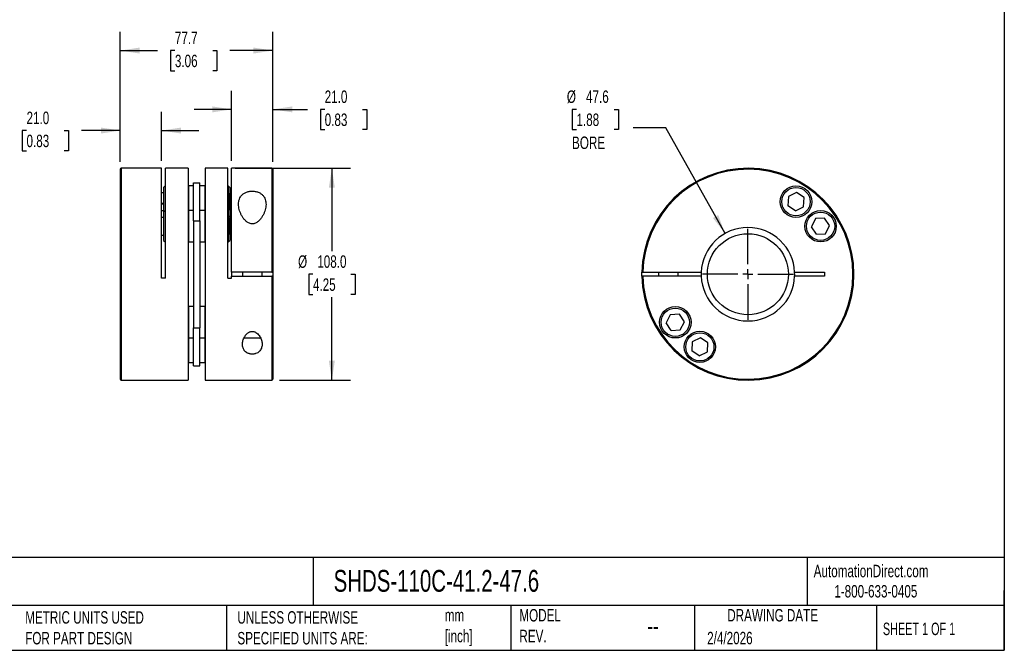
# Model space of a CAD drawing. Header units: millimetres. Extents: x 19 to 819, y 19 to 629.
# Tile 2 of 3: x 318 to 819, y 19 to 340. Entities that reach past the tile are written whole.
import ezdxf

# ---------------------------------------------------------------- set-up
doc = ezdxf.new("R2010")
doc.units = ezdxf.units.MM
doc.header["$LTSCALE"] = 3
doc.linetypes.add('SLD-Center', pattern=[19.05, 15.24, -1.27, 1.27, -1.27])
doc.linetypes.add('SLD-Solid', pattern=[0])
doc.layers.add('CENTER', color=40, linetype='SLD-Center')
doc.layers.add('DIMENSIONS', color=140, linetype='SLD-Solid', lineweight=25)
doc.layers.add('TEXT', color=140, linetype='SLD-Solid', lineweight=25)
doc.styles.add('SLDTEXTSTYLE0', font='TXT', dxfattribs={"width": 0.7})
doc.styles.add('SLDTEXTSTYLE1', font='TXT', dxfattribs={"width": 0.65})
doc.dimstyles.new('SLDDIMSTYLE0', dxfattribs={"dimtxt": 6.474023, "dimasz": 9.906, "dimexe": 0, "dimexo": 0.0625, "dimgap": 1.618506, "dimtad": 0, "dimtih": 1, "dimtoh": 1, "dimdec": 1, "dimrnd": 1e-09, "dimzin": 4, "dimdsep": 46, "dimtxsty": 'SLDTEXTSTYLE0', "dimsah": 1, "dimcen": 0.09, "dimadec": 0, "dimazin": 1, "dimtfac": 1, "dimtdec": 1, "dimtofl": 0, "dimtmove": 0, "dimatfit": 3, "dimfxl": 0, "dimfrac": 2, "dimtolj": 1, "dimtzin": 12, "dimarcsym": 0})
doc.dimstyles.new('SLDDIMSTYLE1', dxfattribs={"dimtxt": 6.474023, "dimasz": 9.906, "dimexe": 0, "dimexo": 0.0625, "dimgap": 1.618506, "dimtad": 0, "dimtih": 1, "dimtoh": 1, "dimdec": 1, "dimrnd": 1e-09, "dimzin": 4, "dimdsep": 46, "dimtxsty": 'SLDTEXTSTYLE0', "dimsah": 1, "dimcen": 0.09, "dimadec": 0, "dimazin": 1, "dimtfac": 1, "dimtdec": 1, "dimtmove": 0, "dimatfit": 0, "dimfxl": 0, "dimfrac": 2, "dimtolj": 1, "dimtzin": 12, "dimarcsym": 0})
doc.dimstyles.new('SLDDIMSTYLE2', dxfattribs={"dimtxt": 6.474023, "dimasz": 9.906, "dimexe": 0, "dimexo": 0.0625, "dimgap": 1.618506, "dimtad": 0, "dimtih": 1, "dimtoh": 1, "dimdec": 1, "dimrnd": 1e-09, "dimzin": 12, "dimdsep": 46, "dimtxsty": 'SLDTEXTSTYLE0', "dimsah": 1, "dimcen": 0.09, "dimadec": 0, "dimazin": 3, "dimtfac": 1, "dimtdec": 1, "dimtofl": 0, "dimtmove": 0, "dimatfit": 3, "dimfxl": 0, "dimfrac": 2, "dimtolj": 1, "dimtzin": 12, "dimarcsym": 0})
doc.dimstyles.new('SLDDIMSTYLE3', dxfattribs={"dimtxt": 6.474023, "dimasz": 9.906, "dimexe": 0, "dimexo": 0.0625, "dimgap": 1.618506, "dimtad": 0, "dimtih": 1, "dimtoh": 1, "dimdec": 1, "dimrnd": 1e-09, "dimzin": 12, "dimdsep": 46, "dimtxsty": 'SLDTEXTSTYLE0', "dimsah": 1, "dimcen": 0, "dimadec": 0, "dimazin": 3, "dimtfac": 1, "dimtdec": 1, "dimtofl": 0, "dimtmove": 0, "dimatfit": 3, "dimfxl": 0, "dimfrac": 2, "dimtolj": 1, "dimtzin": 12, "dimarcsym": 0})

# ---------------------------------------------------------------- blocks, each defined once
blk = doc.blocks.new('_D')
at = {"layer": 'DIMENSIONS'}
for p, q in [((427.49, 264.66), (486.24, 264.66)), ((476.71, 264.66), (476.71, 222.39)), ((467.09, 210.66), (464.92, 210.66)), ((464.92, 210.66), (464.92, 200.37)), ((486.33, 210.66), (488.5, 210.66)), ((488.5, 210.66), (488.5, 200.37)), ((464.92, 200.37), (467.09, 200.37)), ((476.71, 156.66), (476.71, 198.92)), ((488.5, 200.37), (486.33, 200.37)), ((449.99, 156.66), (486.24, 156.66))]:
    blk.add_line(p, q, dxfattribs=at)
for points in [[(476.71, 264.66), (475.19, 254.75), (478.24, 254.75)], [(476.71, 156.66), (478.24, 166.56), (475.19, 166.56)]]:
    blk.add_solid(points, dxfattribs=at)
at = {"layer": 'DIMENSIONS', "char_height": 6.35, "attachment_point": 1, "style": 'SLDTEXTSTYLE0'}
for s, insert in [('%%c', (459.51, 220.29)), ('108.0', (469.29, 220.29)), ('4.25', (467.09, 208.55))]:
    blk.add_mtext(s, dxfattribs=dict(at, insert=insert))
blk = doc.blocks.new('_D_1')
at = {"layer": 'DIMENSIONS'}
for p, q in [((425.68, 268.47), (425.68, 304.18)), ((446.68, 267.97), (446.68, 304.18)), ((425.68, 294.66), (406.63, 294.66)), ((446.68, 294.66), (464.28, 294.66)), ((473.06, 294.66), (470.88, 294.66)), ((470.88, 294.66), (470.88, 284.37)), ((492.29, 294.66), (494.47, 294.66)), ((494.47, 294.66), (494.47, 284.37)), ((470.88, 284.37), (473.06, 284.37)), ((494.47, 284.37), (492.29, 284.37))]:
    blk.add_line(p, q, dxfattribs=at)
for points in [[(425.68, 294.66), (415.78, 296.18), (415.78, 293.13)], [(446.68, 294.66), (456.59, 293.13), (456.59, 296.18)]]:
    blk.add_solid(points, dxfattribs=at)
at = {"layer": 'DIMENSIONS', "char_height": 6.35, "attachment_point": 1, "style": 'SLDTEXTSTYLE0'}
for s, insert in [('21.0', (473.06, 304.29)), ('0.83', (473.06, 292.55))]:
    blk.add_mtext(s, dxfattribs=dict(at, insert=insert))
blk = doc.blocks.new('_D_2')
at = {"layer": 'DIMENSIONS'}
for p, q in [((368.98, 267.97), (368.98, 334.16)), ((446.68, 267.97), (446.68, 334.16)), ((368.98, 324.63), (388, 324.63)), ((396.78, 324.63), (394.6, 324.63)), ((394.6, 324.63), (394.6, 314.34)), ((416.02, 324.63), (418.19, 324.63)), ((418.19, 324.63), (418.19, 314.34)), ((446.68, 324.63), (424.79, 324.63)), ((394.6, 314.34), (396.78, 314.34)), ((418.19, 314.34), (416.02, 314.34))]:
    blk.add_line(p, q, dxfattribs=at)
for points in [[(368.98, 324.63), (378.89, 323.11), (378.89, 326.16)], [(446.68, 324.63), (436.78, 326.16), (436.78, 323.11)]]:
    blk.add_solid(points, dxfattribs=at)
at = {"layer": 'DIMENSIONS', "char_height": 6.35, "attachment_point": 1, "style": 'SLDTEXTSTYLE0'}
for s, insert in [('77.7', (396.78, 334.27)), ('3.06', (396.78, 322.53))]:
    blk.add_mtext(s, dxfattribs=dict(at, insert=insert))
blk = doc.blocks.new('_D_3')
at = {"layer": 'DIMENSIONS'}
for p, q in [((368.98, 267.97), (368.98, 293.4)), ((389.98, 268.47), (389.98, 293.4)), ((321.22, 283.88), (319.04, 283.88)), ((319.04, 283.88), (319.04, 273.59)), ((340.45, 283.88), (342.63, 283.88)), ((342.63, 283.88), (342.63, 273.59)), ((368.98, 283.88), (349.23, 283.88)), ((389.98, 283.88), (409.03, 283.88)), ((319.04, 273.59), (321.22, 273.59)), ((342.63, 273.59), (340.45, 273.59))]:
    blk.add_line(p, q, dxfattribs=at)
for points in [[(368.98, 283.88), (359.08, 285.4), (359.08, 282.35)], [(389.98, 283.88), (399.89, 282.35), (399.89, 285.4)]]:
    blk.add_solid(points, dxfattribs=at)
at = {"layer": 'DIMENSIONS', "char_height": 6.35, "attachment_point": 1, "style": 'SLDTEXTSTYLE0'}
for s, insert in [('21.0', (321.22, 293.51)), ('0.83', (321.22, 281.77))]:
    blk.add_mtext(s, dxfattribs=dict(at, insert=insert))
blk = doc.blocks.new('_D_4')
at = {"layer": 'DIMENSIONS'}
for p, q in [((601.27, 294.66), (599.09, 294.66)), ((599.09, 294.66), (599.09, 284.37)), ((620.5, 294.66), (622.68, 294.66)), ((622.68, 294.66), (622.68, 284.37)), ((599.09, 284.37), (601.27, 284.37)), ((622.68, 284.37), (620.5, 284.37)), ((646.82, 285.26), (630.15, 285.26)), ((676.96, 231.43), (646.82, 285.26))]:
    blk.add_line(p, q, dxfattribs=at)
blk.add_solid([(676.96, 231.43), (673.45, 240.82), (670.79, 239.33)], dxfattribs=at)
at = {"layer": 'DIMENSIONS', "char_height": 6.35, "attachment_point": 1, "style": 'SLDTEXTSTYLE0'}
for s, insert in [('%%c', (596.38, 304.3)), ('47.6', (606.15, 304.3)), ('1.88', (601.27, 292.56)), ('BORE', (599.03, 280.82))]:
    blk.add_mtext(s, dxfattribs=dict(at, insert=insert))
blk = doc.blocks.new('SW_CENTERMARKSYMBOL_0')
at = {"layer": 'CENTER', "color": 0}
for p, q in [((0, 5.08), (0, 23.1685)), ((-5.08, 0), (-23.1685, 0)), ((0, 0), (-2.54, 0)), ((0, 0), (0, 2.54)), ((0, 0), (0, -2.54)), ((0, 0), (2.54, 0)), ((5.08, 0), (23.1685, 0)), ((0, -5.08), (0, -23.1685))]:
    blk.add_line(p, q, dxfattribs=at)

msp = doc.modelspace()

# ---------------------------------------------------------------- linework, layer by layer
for p, q in [((368.98, 264.16), (368.98, 157.16)), ((389.98, 264.66), (369.48, 264.66)), ((369.48, 264.66), (369.48, 156.66)), ((389.98, 208.66), (389.98, 264.66)), ((403.48, 264.66), (391.98, 264.66)), ((391.98, 208.66), (391.98, 264.66)), ((403.48, 264.66), (403.48, 156.66)), ((423.68, 264.66), (412.18, 264.66)), ((412.18, 264.66), (412.18, 156.66)), ((423.68, 208.66), (423.68, 264.66)), ((446.18, 264.66), (425.68, 264.66)), ((425.68, 211.66), (425.68, 264.66)), ((446.18, 264.66), (446.18, 211.66)), ((446.68, 264.16), (446.68, 211.66)), ((406.18, 237.88), (406.18, 257.29)), ((406.18, 257.29), (409.48, 257.29)), ((409.48, 237.88), (409.48, 257.29)), ((390.98, 252.14), (389.98, 252.14)), ((391.78, 255.64), (390.98, 254.84)), ((390.98, 254.84), (390.98, 242.33)), ((391.98, 255.64), (391.78, 255.64)), ((391.78, 255.64), (391.78, 243.13)), ((403.68, 255.64), (403.48, 255.44)), ((406.18, 255.64), (403.68, 255.64)), ((403.68, 255.64), (403.68, 243.13)), ((411.98, 255.64), (409.48, 255.64)), ((412.18, 255.44), (411.98, 255.64)), ((411.98, 255.64), (411.98, 243.13)), ((423.88, 255.64), (423.68, 255.64)), ((424.28, 251.64), (423.68, 251.64)), ((424.68, 254.84), (423.88, 255.64)), ((423.88, 255.64), (423.88, 251.64)), ((424.68, 251.24), (424.28, 251.64)), ((424.28, 251.64), (424.28, 243.64)), ((424.68, 254.84), (424.68, 251.24)), ((424.68, 251.24), (424.68, 244.04)), ((713.35, 252.25), (709.22, 250.19)), ((717.2, 249.7), (713.35, 252.25)), ((390.98, 246.76), (389.98, 246.76)), ((389.98, 246.56), (390.98, 246.56)), ((425.68, 246.76), (424.68, 246.76)), ((424.68, 246.56), (425.68, 246.56)), ((709.22, 250.19), (708.94, 245.58)), ((716.92, 245.09), (717.2, 249.7)), ((389.98, 243.14), (390.98, 243.14)), ((391.78, 243.13), (390.98, 242.33)), ((390.98, 242.33), (390.98, 227.93)), ((391.98, 243.13), (391.78, 243.13)), ((391.78, 243.13), (391.78, 227.13)), ((403.68, 243.13), (403.48, 242.93)), ((406.18, 243.13), (403.68, 243.13)), ((403.68, 243.13), (403.68, 227.13)), ((411.98, 243.13), (409.48, 243.13)), ((412.18, 242.93), (411.98, 243.13)), ((411.98, 243.13), (411.98, 227.13)), ((423.68, 243.64), (424.28, 243.64)), ((423.88, 243.64), (423.88, 239.64)), ((424.28, 243.64), (424.68, 244.04)), ((424.68, 244.04), (424.68, 240.44)), ((712.79, 243.03), (708.94, 245.58)), ((712.79, 243.03), (716.92, 245.09)), ((390.98, 239.63), (389.98, 239.63)), ((406.18, 237.88), (409.48, 237.88)), ((406.18, 237.88), (406.18, 183.44)), ((409.48, 237.88), (409.48, 183.44)), ((423.68, 239.64), (423.88, 239.64)), ((424.28, 239.13), (423.68, 239.13)), ((423.88, 239.64), (424.68, 240.44)), ((423.88, 239.64), (423.88, 239.13)), ((424.68, 238.73), (424.28, 239.13)), ((424.28, 239.13), (424.28, 231.13)), ((424.68, 240.44), (424.68, 238.73)), ((424.68, 238.73), (424.68, 231.53)), ((723.03, 238.99), (720.96, 234.85)), ((727.64, 239.27), (723.03, 238.99)), ((730.19, 235.42), (727.64, 239.27)), ((423.68, 231.13), (424.28, 231.13)), ((423.88, 231.13), (423.88, 227.13)), ((424.28, 231.13), (424.68, 231.53)), ((424.68, 231.53), (424.68, 227.93)), ((723.51, 231), (720.96, 234.85)), ((723.51, 231), (728.12, 231.28)), ((728.12, 231.28), (730.19, 235.42)), ((389.98, 230.63), (390.98, 230.63)), ((390.98, 227.93), (391.78, 227.13)), ((391.78, 227.13), (391.98, 227.13)), ((403.48, 227.33), (403.68, 227.13)), ((403.68, 227.13), (406.18, 227.13)), ((409.48, 227.13), (411.98, 227.13)), ((411.98, 227.13), (412.18, 227.33)), ((423.68, 227.13), (423.88, 227.13)), ((423.88, 227.13), (424.68, 227.93)), ((446.18, 211.66), (425.68, 211.66)), ((425.68, 211.66), (425.68, 209.66)), ((431.18, 211.66), (431.18, 209.66)), ((441.18, 209.66), (441.18, 211.66)), ((446.68, 211.66), (446.68, 209.66)), ((635.1, 211.66), (664.8, 211.66)), ((643.09, 211.66), (643.09, 209.66)), ((653.09, 209.66), (653.09, 211.66)), ((712.38, 211.66), (727.59, 211.66)), ((727.59, 211.66), (727.59, 209.66)), ((391.98, 208.66), (389.98, 208.66)), ((423.68, 208.66), (425.68, 208.66)), ((425.68, 208.66), (425.68, 209.66)), ((425.68, 209.66), (446.18, 209.66)), ((446.18, 209.66), (446.18, 156.66)), ((446.68, 209.66), (446.68, 157.16)), ((664.8, 209.66), (635.1, 209.66)), ((727.59, 209.66), (712.38, 209.66)), ((403.68, 194.18), (403.48, 193.98)), ((406.18, 194.18), (403.68, 194.18)), ((403.68, 194.18), (403.68, 178.18)), ((411.98, 194.18), (409.48, 194.18)), ((412.18, 193.98), (411.98, 194.18)), ((411.98, 194.18), (411.98, 178.18)), ((649.06, 190.03), (647, 185.9)), ((649.55, 182.04), (647, 185.9)), ((653.67, 190.31), (649.06, 190.03)), ((656.22, 186.46), (653.67, 190.31)), ((654.16, 182.33), (656.22, 186.46)), ((406.18, 183.44), (409.48, 183.44)), ((406.18, 164.02), (406.18, 183.44)), ((409.48, 164.02), (409.48, 183.44)), ((649.55, 182.04), (654.16, 182.33)), ((403.48, 178.38), (403.68, 178.18)), ((403.68, 178.18), (406.18, 178.18)), ((403.68, 178.18), (403.68, 165.67)), ((409.48, 178.18), (411.98, 178.18)), ((411.98, 178.18), (412.18, 178.38)), ((411.98, 178.18), (411.98, 165.67)), ((660.26, 176.22), (659.98, 171.61)), ((664.4, 178.28), (660.26, 176.22)), ((668.25, 175.73), (664.4, 178.28)), ((667.97, 171.12), (668.25, 175.73)), ((663.83, 169.06), (659.98, 171.61)), ((663.83, 169.06), (667.97, 171.12)), ((403.48, 165.87), (403.68, 165.67)), ((403.68, 165.67), (406.18, 165.67)), ((409.48, 165.67), (411.98, 165.67)), ((411.98, 165.67), (412.18, 165.87)), ((406.18, 164.02), (409.48, 164.02)), ((369.48, 156.66), (403.48, 156.66)), ((412.18, 156.66), (446.18, 156.66))]:
    msp.add_line(p, q)
at = {"flags": 128}
for points in [[(634.6, 209.66), (634.59, 211.17), (634.6, 211.66)], [(664.8, 211.66), (664.78, 210.33), (664.8, 209.66)], [(712.38, 209.66), (712.4, 210.33), (712.38, 211.66)]]:
    msp.add_lwpolyline(points, dxfattribs=at)
for centre, radius in [((713.07, 247.64), 8), ((713.07, 247.64), 7.2), ((725.58, 235.13), 8), ((725.58, 235.13), 7.2), ((688.59, 210.66), 20.63), ((651.61, 186.18), 8), ((651.61, 186.18), 7.2), ((664.11, 173.67), 8), ((664.11, 173.67), 7.2)]:
    msp.add_circle(centre, radius)
for centre, radius, start, end in [((369.48, 264.16), 0.5, 90, 180), ((446.18, 264.16), 0.5, 0, 90), ((688.59, 210.66), 54, 181.0611, 178.9389), ((688.59, 210.66), 53.5, 181.071, 178.929), ((688.59, 210.66), 23.81, 2.4068, 177.5932), ((688.59, 210.66), 23.81, 182.4068, 357.5932), ((369.48, 157.16), 0.5, 180, 270), ((446.18, 157.16), 0.5, 270, 0)]:
    msp.add_arc(centre, radius, start, end)
for points, knots in [([(429.18, 246.37), (429.18, 245.93), (429.22, 245.47), (429.34, 244.57), (429.43, 244.11), (429.67, 243.2), (429.82, 242.74), (430.17, 241.82), (430.37, 241.36), (430.83, 240.46), (431.09, 240.02), (431.53, 239.37), (431.68, 239.16), (432.01, 238.74), (432.19, 238.53), (432.74, 237.93), (433.14, 237.55), (434.08, 236.9), (434.59, 236.63), (435.45, 236.4), (435.75, 236.36), (436.2, 236.34), (436.35, 236.34), (436.64, 236.37), (436.79, 236.39), (437.23, 236.47), (437.51, 236.57), (438.05, 236.79), (438.3, 236.93), (438.78, 237.24), (439.01, 237.41), (439.44, 237.77), (439.64, 237.95), (440.02, 238.35), (440.2, 238.55), (440.54, 238.97), (440.7, 239.18), (441.16, 239.83), (441.42, 240.27), (441.91, 241.18), (442.12, 241.64), (442.66, 243), (442.92, 243.92), (443.13, 245.28), (443.17, 245.74), (443.19, 246.63), (443.17, 247.07), (443.05, 247.93), (442.95, 248.35), (442.68, 249.17), (442.5, 249.57), (442.16, 250.13), (442.04, 250.31), (441.76, 250.67), (441.61, 250.84), (441.12, 251.34), (440.74, 251.64), (440.09, 252.04), (439.86, 252.17), (439.38, 252.39), (439.13, 252.49), (438.61, 252.67), (438.33, 252.75), (437.77, 252.87), (437.48, 252.92), (436.9, 252.99), (436.59, 253), (436, 253.01), (435.7, 253), (435.12, 252.95), (434.82, 252.91), (434.25, 252.8), (433.98, 252.73), (433.44, 252.57), (433.18, 252.47), (432.69, 252.26), (432.45, 252.14), (432.01, 251.89), (431.8, 251.75), (431.41, 251.46), (431.23, 251.3), (430.71, 250.82), (430.43, 250.47), (429.95, 249.73), (429.76, 249.33), (429.31, 248.12), (429.18, 247.27), (429.18, 246.37)], [0, 0, 0, 0, 0.03125, 0.03125, 0.0625, 0.0625, 0.09375, 0.09375, 0.125, 0.125, 0.15625, 0.15625, 0.171875, 0.171875, 0.1875, 0.1875, 0.21875, 0.21875, 0.25, 0.25, 0.265625, 0.265625, 0.273438, 0.273438, 0.28125, 0.28125, 0.296875, 0.296875, 0.3125, 0.3125, 0.328125, 0.328125, 0.34375, 0.34375, 0.359375, 0.359375, 0.375, 0.375, 0.40625, 0.40625, 0.4375, 0.4375, 0.5, 0.5, 0.53125, 0.53125, 0.5625, 0.5625, 0.59375, 0.59375, 0.625, 0.625, 0.640625, 0.640625, 0.65625, 0.65625, 0.6875, 0.6875, 0.703125, 0.703125, 0.71875, 0.71875, 0.734375, 0.734375, 0.75, 0.75, 0.765625, 0.765625, 0.78125, 0.78125, 0.796875, 0.796875, 0.8125, 0.8125, 0.828125, 0.828125, 0.84375, 0.84375, 0.859375, 0.859375, 0.875, 0.875, 0.90625, 0.90625, 0.9375, 0.9375, 1, 1, 1, 1]), ([(446.18, 211.66), (446.32, 211.66), (446.44, 211.66), (446.63, 211.66), (446.68, 211.66), (446.68, 211.66)], [0, 0, 0, 0, 0.5, 0.5, 1, 1, 1, 1]), ([(634.6, 211.66), (634.6, 211.66), (634.66, 211.66), (634.84, 211.66), (634.97, 211.66), (635.1, 211.66)], [0, 0, 0, 0, 0.5, 0.5, 1, 1, 1, 1]), ([(446.68, 209.66), (446.68, 209.66), (446.63, 209.66), (446.45, 209.66), (446.32, 209.66), (446.18, 209.66)], [0, 0, 0, 0, 0.5, 0.5, 1, 1, 1, 1]), ([(635.1, 209.66), (634.97, 209.66), (634.84, 209.66), (634.66, 209.66), (634.6, 209.66), (634.6, 209.66)], [0, 0, 0, 0, 0.5, 0.5, 1, 1, 1, 1]), ([(431.18, 174.94), (431.18, 174.62), (431.21, 174.31), (431.3, 173.7), (431.38, 173.4), (431.58, 172.81), (431.71, 172.53), (431.95, 172.12), (432.04, 171.99), (432.23, 171.73), (432.34, 171.6), (432.68, 171.24), (432.94, 171.02), (433.39, 170.72), (433.55, 170.62), (433.89, 170.45), (434.07, 170.38), (434.43, 170.24), (434.63, 170.18), (435.02, 170.08), (435.22, 170.04), (435.63, 169.99), (435.85, 169.97), (436.27, 169.96), (436.48, 169.97), (436.89, 170.01), (437.1, 170.03), (437.5, 170.12), (437.7, 170.17), (438.26, 170.35), (438.62, 170.51), (439.09, 170.79), (439.23, 170.89), (439.51, 171.1), (439.64, 171.22), (440.01, 171.57), (440.21, 171.82), (440.56, 172.35), (440.71, 172.64), (440.93, 173.21), (441.02, 173.51), (441.14, 174.11), (441.17, 174.42), (441.19, 175.05), (441.18, 175.36), (441.07, 176.31), (440.92, 176.95), (440.56, 177.9), (440.42, 178.22), (440.09, 178.83), (439.91, 179.14), (439.49, 179.72), (439.25, 180.01), (438.71, 180.55), (438.41, 180.79), (437.9, 181.11), (437.73, 181.2), (437.35, 181.36), (437.16, 181.43), (436.75, 181.53), (436.54, 181.56), (436.12, 181.58), (435.91, 181.57), (435.49, 181.51), (435.29, 181.46), (434.9, 181.32), (434.71, 181.24), (434.36, 181.05), (434.19, 180.94), (433.87, 180.71), (433.72, 180.59), (433.29, 180.2), (433.04, 179.92), (432.59, 179.34), (432.4, 179.04), (432.05, 178.43), (431.9, 178.11), (431.64, 177.48), (431.53, 177.16), (431.27, 176.21), (431.18, 175.57), (431.18, 174.94)], [0, 0, 0, 0, 0.03125, 0.03125, 0.0625, 0.0625, 0.09375, 0.09375, 0.109375, 0.109375, 0.125, 0.125, 0.15625, 0.15625, 0.171875, 0.171875, 0.1875, 0.1875, 0.203125, 0.203125, 0.21875, 0.21875, 0.234375, 0.234375, 0.25, 0.25, 0.265625, 0.265625, 0.28125, 0.28125, 0.3125, 0.3125, 0.328125, 0.328125, 0.34375, 0.34375, 0.375, 0.375, 0.40625, 0.40625, 0.4375, 0.4375, 0.46875, 0.46875, 0.5, 0.5, 0.5625, 0.5625, 0.59375, 0.59375, 0.625, 0.625, 0.65625, 0.65625, 0.6875, 0.6875, 0.703125, 0.703125, 0.71875, 0.71875, 0.734375, 0.734375, 0.75, 0.75, 0.765625, 0.765625, 0.78125, 0.78125, 0.796875, 0.796875, 0.8125, 0.8125, 0.84375, 0.84375, 0.875, 0.875, 0.90625, 0.90625, 0.9375, 0.9375, 1, 1, 1, 1]), ([(431.98, 178.22), (431.99, 178.22), (432.12, 178.19), (432.46, 178.18), (433, 178.18), (433.64, 178.22), (434.36, 178.26), (435.16, 178.3), (435.99, 178.32), (436.84, 178.31), (437.65, 178.28), (438.43, 178.23), (439.15, 178.19), (439.78, 178.17), (440.19, 178.18), (440.36, 178.22), (440.38, 178.22)], [0, 0, 0, 0, 0.007783, 0.081012, 0.156117, 0.234243, 0.314377, 0.397185, 0.482416, 0.564747, 0.649495, 0.731473, 0.815754, 0.898843, 0.984568, 1, 1, 1, 1])]:
    msp.add_open_spline(points, degree=3, knots=knots)
at = {"layer": 'TEXT'}
for p, q in [((819.15, 628.65), (819.15, 19.05)), ((819.15, 66.38), (19.05, 66.38)), ((467.28, 66.38), (467.28, 41.91)), ((718.73, 66.38), (718.73, 41.91)), ((819.15, 19.05), (819.15, 49.53)), ((819.15, 41.91), (19.05, 41.91)), ((422.99, 41.91), (422.99, 19.05)), ((567.9, 41.91), (567.9, 19.05)), ((661.4, 41.91), (661.4, 19.05)), ((754.05, 41.91), (754.05, 19.05)), ((19.05, 19.05), (819.15, 19.05))]:
    msp.add_line(p, q, dxfattribs=at)

# ---------------------------------------------------------------- block references
at = {"layer": 'CENTER'}
msp.add_blockref('SW_CENTERMARKSYMBOL_0', (688.59, 210.66), dxfattribs=at)

# ---------------------------------------------------------------- texts
at = {"layer": 'TEXT'}
for s, insert, char_height, attachment_point, style in [('SHDS-110C-41.2-47.6', (477.62, 60), 11.1125, 1, 'SLDTEXTSTYLE0'), ('AutomationDirect.com', (722.08, 62.63), 6.35, 1, 'SLDTEXTSTYLE0'), ('1-800-633-0405', (732.57, 52.31), 6.35, 1, 'SLDTEXTSTYLE0'), ('MODEL ^JREV.', (572.2, 40.09), 6.35, 1, 'SLDTEXTSTYLE0'), ('DRAWING DATE', (701.18, 40.09), 6.35, 2, 'SLDTEXTSTYLE0'), ('METRIC UNITS USED ^JFOR PART DESIGN', (320.56, 38.99), 6.35, 1, 'SLDTEXTSTYLE0'), ('UNLESS OTHERWISE ^JSPECIFIED UNITS ARE:', (428.61, 38.99), 6.35, 1, 'SLDTEXTSTYLE0'), ('mm^J[inch]', (534.19, 40.09), 6.35, 1, 'SLDTEXTSTYLE0'), ('--', (637.28, 36.23), 9.525, 1, 'SLDTEXTSTYLE0'), ('SHEET 1 OF 1', (757.32, 33.15), 6.35, 1, 'SLDTEXTSTYLE1'), ('2/4/2026', (667.84, 28.47), 6.35, 1, 'SLDTEXTSTYLE0')]:
    msp.add_mtext(s, dxfattribs=dict(at, insert=insert, char_height=char_height, attachment_point=attachment_point, style=style))

# ---------------------------------------------------------------- dimensions: what is measured, and where the dimension line sits
at = {"layer": 'DIMENSIONS'}
for base, p1, p2, dimstyle, picture, middle in [((368.98, 324.63), (446.68, 264.16), (368.98, 264.16), 'SLDDIMSTYLE2', '_D_2', (406.4, 324.63)), ((446.68, 294.66), (425.68, 264.66), (446.68, 264.16), 'SLDDIMSTYLE1', '_D_1', (482.68, 294.66)), ((389.98, 283.88), (368.98, 264.16), (389.98, 264.66), 'SLDDIMSTYLE1', '_D_3', (330.84, 283.88))]:
    dim = msp.add_linear_dim(base=base, p1=p1, p2=p2, dimstyle=dimstyle, dxfattribs=at)
    dim.commit()
    dim.dimension.update_dxf_attribs({"geometry": picture, "text_midpoint": middle, "dimtype": 160})
dim = msp.add_diameter_dim_2p(p1=(700.23, 189.88), p2=(676.96, 231.43), text='<>\\PBORE', dimstyle='SLDDIMSTYLE3', dxfattribs=at)
dim.commit()
dim.dimension.update_dxf_attribs({"geometry": '_D_4', "text_midpoint": (610.89, 288.61), "dimtype": 163})
dim = msp.add_linear_dim(base=(476.71, 156.66), p1=(423.68, 264.66), p2=(446.18, 156.66), angle=90, text='%%c<>', dimstyle='SLDDIMSTYLE0', dxfattribs=at)
dim.commit()
dim.dimension.update_dxf_attribs({"geometry": '_D', "text_midpoint": (476.71, 210.66), "dimtype": 160})

doc.saveas('drawing.dxf')
